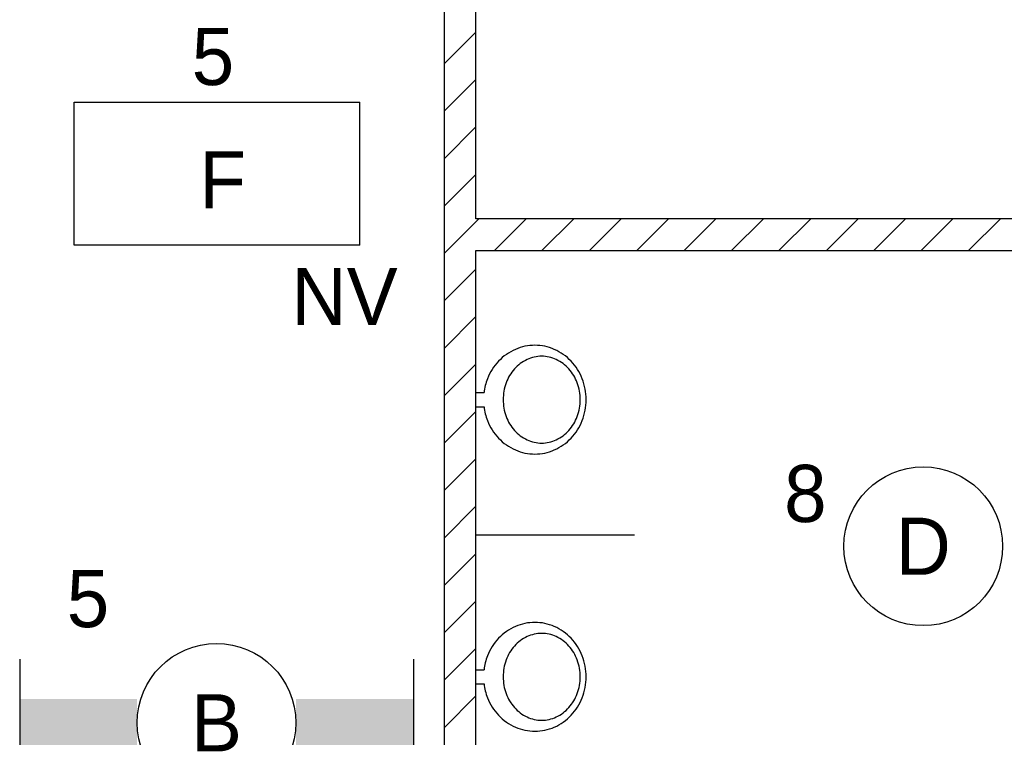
# Model space of a CAD drawing. Header units: millimetres. Extents: x -14827 to 65869, y -40284 to 56382.
# Tile 20 of 53: x 42876 to 45977, y 26167 to 28427. Entities that reach past the tile are written whole.
import ezdxf
from ezdxf.enums import TextEntityAlignment as Align

# ---------------------------------------------------------------- set-up
doc = ezdxf.new("R2010")
doc.units = ezdxf.units.MM
doc.header["$LTSCALE"] = 100
for name, color, linetype in [('EL6311--', 130, 'Continuous'), ('EL6350--', 130, 'Continuous'), ('xref', 9, 'Continuous')]:
    doc.layers.add(name, color=color, linetype=linetype)
doc.styles.add('BURO-018', font='BUROFONT', dxfattribs={"height": 180})

# ---------------------------------------------------------------- blocks, each defined once
blk = doc.blocks.new('1115B61240')
at = {"color": 0}
for p, q in [((-6.2, 2), (-6.2, -2)), ((6.2, 2), (6.2, -2))]:
    blk.add_line(p, q, dxfattribs=at)
at = {"color": 0, "linetype": 'Continuous'}
blk.add_circle((0, 0), 2.5, dxfattribs=at)
at = {"color": 0}
for points in [[(-2.5, 0.75), (-6.2, 0.75), (-2.5, -0.75), (-6.2, -0.75)], [(2.5, 0.75), (6.2, 0.75), (2.5, -0.75), (6.2, -0.75)]]:
    blk.add_solid(points, dxfattribs=at)
at = {"color": 0, "linetype": 'Continuous', "style": 'BURO-018'}
for tag, p in [('E_GKAST', (0, 8)), ('E_GROEP', (0, 5)), ('E_SGROEP', (4.5, 5)), ('E_ARMCODE', (0, 0)), ('E_SLET', (4.5, -3))]:
    blk.add_attdef(tag, text='', height=1.8, dxfattribs=at).set_placement(p, align=Align.MIDDLE)
blk = doc.blocks.new('1115C3A')
at = {"color": 0, "linetype": 'Continuous'}
for p, q in [((-4.5, 5.5), (4.5, 5.5)), ((-4.5, 1), (-4.5, 5.5)), ((4.5, 1), (4.5, 5.5)), ((4.5, 1), (-4.5, 1))]:
    blk.add_line(p, q, dxfattribs=at)
at = {"color": 0, "linetype": 'Continuous', "style": 'BURO-018'}
for tag, p in [('E_GKAST', (0, 15.167)), ('E_GROEP', (0, 12.167)), ('E_SGROEP', (4.5, 12.167)), ('E_ARMCODE', (0, 8))]:
    blk.add_attdef(tag, text='', height=1.8, dxfattribs=at).set_placement(p, align=Align.MIDDLE)
blk = doc.blocks.new('1115B3A')
at = {"color": 0, "linetype": 'Continuous'}
blk.add_circle((0, 0), 2.5, dxfattribs=at)
at = {"color": 0, "linetype": 'Continuous', "style": 'BURO-018'}
for tag, p in [('E_GKAST', (0, 8)), ('E_GROEP', (0, 5)), ('E_SGROEP', (4.5, 5)), ('E_ARMCODE', (0, 0)), ('E_SLET', (4.5, -1))]:
    blk.add_attdef(tag, text='', height=1.8, dxfattribs=at).set_placement(p, align=Align.MIDDLE)

msp = doc.modelspace()

# ---------------------------------------------------------------- linework, layer by layer
at = {"layer": 'xref'}
for p, q in [((44212.6, 28810), (44212.6, 20010)), ((44312.6, 27800), (44312.6, 28810)), ((44212.6, 28287.9), (44312.6, 28387.9)), ((44212.6, 28138.6), (44312.6, 28238.6)), ((44212.6, 27989.2), (44312.6, 28089.2)), ((44212.6, 27839.9), (44312.6, 27939.9)), ((44212.6, 27690.5), (44322.1, 27800)), ((46759.5, 27800), (44312.6, 27800)), ((44371.5, 27700), (44471.5, 27800)), ((44520.8, 27700), (44620.8, 27800)), ((44670.1, 27700), (44770.1, 27800)), ((44819.5, 27700), (44919.5, 27800)), ((44968.8, 27700), (45068.8, 27800)), ((45118.2, 27700), (45218.2, 27800)), ((45267.5, 27700), (45367.5, 27800)), ((45416.8, 27700), (45516.8, 27800)), ((45566.2, 27700), (45666.2, 27800)), ((45715.5, 27700), (45815.5, 27800)), ((45864.9, 27700), (45964.9, 27800)), ((44312.6, 25910), (44312.6, 27700)), ((44312.6, 27700), (46759.5, 27700)), ((44212.6, 27541.2), (44312.6, 27641.2)), ((44212.6, 27391.9), (44312.6, 27491.9)), ((44212.6, 27242.5), (44312.6, 27342.5)), ((44312.6, 27252.5), (44338.3, 27252.5)), ((44312.6, 27208.1), (44312.6, 27252.5)), ((44312.6, 27208.1), (44338.3, 27208.1)), ((44212.6, 27093.2), (44312.6, 27193.2)), ((44212.6, 26943.8), (44312.6, 27043.8)), ((44212.6, 26794.5), (44312.6, 26894.5)), ((44312.6, 26805), (44812.6, 26805)), ((44212.6, 26645.2), (44312.6, 26745.2)), ((44212.6, 26495.8), (44312.6, 26595.8)), ((44212.6, 26346.5), (44312.6, 26446.5)), ((44312.6, 26379.7), (44338.3, 26379.7)), ((44312.6, 26335.3), (44312.6, 26379.7)), ((44312.6, 26335.3), (44338.3, 26335.3)), ((44212.6, 26197.1), (44312.6, 26297.1))]:
    msp.add_line(p, q, dxfattribs=at)
for points in [[(44338.3, 27208.1, 0.062479), (44349.3, 27164.3, 0.096222), (44384.2, 27109.2, 0.100545), (44437.1, 27071.9, 0.103831), (44498.5, 27059, 0.103831), (44559.8, 27071.9, 0.100545), (44612.7, 27109.2, 0.096222), (44647.6, 27164.3, 0.093374), (44660, 27230.3, 0.093374), (44647.6, 27296.3, 0.096222), (44612.7, 27351.4, 0.100545), (44559.8, 27388.7, 0.103831), (44498.5, 27401.6, 0.103831)], [(44498.5, 27401.6, 0.103831), (44437.1, 27388.7, 0.100545), (44384.2, 27351.4, 0.096222), (44349.3, 27296.3, 0.062479), (44338.3, 27252.5, 0.093374)], [(44338.3, 26335.3, 0.062479), (44349.3, 26291.5, 0.096222), (44384.2, 26236.4, 0.100545), (44437.1, 26199.1, 0.103831), (44498.5, 26186.2, 0.103831), (44559.8, 26199.1, 0.100545), (44612.7, 26236.4, 0.096222), (44647.6, 26291.5, 0.093374), (44660, 26357.5, 0.093374), (44647.6, 26423.5, 0.096222), (44612.7, 26478.7, 0.100545), (44559.8, 26516, 0.103831), (44498.5, 26528.8, 0.103831)], [(44498.5, 26528.8, 0.103831), (44437.1, 26516, 0.100545), (44384.2, 26478.7, 0.096222), (44349.3, 26423.5, 0.062479), (44338.3, 26379.7, 0.093374)]]:
    msp.add_lwpolyline(points, format="xyb", dxfattribs=at)
for points in [[(44519.9, 27367, 0.109563), (44474.2, 27356.8, 0.102409), (44434.1, 27326.9, 0.093687), (44408, 27283.3, 0.088333), (44398.6, 27230.3, 0.088333), (44408, 27177.3, 0.093687), (44434.1, 27133.6, 0.102409), (44474.2, 27103.8, 0.109563), (44519.9, 27093.6, 0.109563), (44565.7, 27103.8, 0.102409), (44605.8, 27133.6, 0.093687), (44631.9, 27177.3, 0.088333), (44641.3, 27230.3, 0.088333), (44631.9, 27283.3, 0.093687), (44605.8, 27326.9, 0.102409), (44565.7, 27356.8, 0.109563)], [(44519.9, 26494.2, 0.109563), (44474.2, 26484.1, 0.102409), (44434.1, 26454.2, 0.093687), (44408, 26410.5, 0.088333), (44398.6, 26357.5, 0.088333), (44408, 26304.5, 0.093687), (44434.1, 26260.9, 0.102409), (44474.2, 26231, 0.109563), (44519.9, 26220.8, 0.109563), (44565.7, 26231, 0.102409), (44605.8, 26260.9, 0.093687), (44631.9, 26304.5, 0.088333), (44641.3, 26357.5, 0.088333), (44631.9, 26410.5, 0.093687), (44605.8, 26454.2, 0.102409), (44565.7, 26484.1, 0.109563)]]:
    msp.add_lwpolyline(points, format="xyb", close=True, dxfattribs=at)

# ---------------------------------------------------------------- block references
at = {"layer": 'EL6311--'}
ref = msp.add_blockref('1115B3A', (45721.8, 26768.7), dxfattribs=dict(at, xscale=100, yscale=100, zscale=100))
ref.add_attrib('E_ARMCODE', 'D', dxfattribs={"layer": '0', "color": 7, "linetype": 'Continuous', "height": 180, "style": 'BURO-018'}).set_placement((45721.8, 26768.7), align=Align.MIDDLE)
ref.add_attrib('E_GROEP', '8', dxfattribs={"layer": '0', "color": 7, "linetype": 'Continuous', "height": 180, "style": 'BURO-018'}).set_placement((45350.5, 26935), align=Align.MIDDLE)
ref = msp.add_blockref('1115B61240', (43495.7, 26212.6), dxfattribs=dict(at, xscale=100, yscale=100, zscale=100))
ref.add_attrib('E_ARMCODE', 'B', dxfattribs={"layer": '0', "color": 7, "linetype": 'Continuous', "height": 180, "style": 'BURO-018'}).set_placement((43495.7, 26212.6), align=Align.MIDDLE)
ref.add_attrib('E_GROEP', '5', dxfattribs={"layer": '0', "color": 7, "linetype": 'Continuous', "height": 180, "style": 'BURO-018'}).set_placement((43090.8, 26602.6), align=Align.MIDDLE)
at = {"layer": 'EL6350--'}
ref = msp.add_blockref('1115C3A', (43496.8, 27616.7), dxfattribs=dict(at, xscale=100, yscale=100, zscale=100))
ref.add_attrib('E_ARMCODE', 'F', dxfattribs={"layer": '0', "color": 7, "linetype": 'Continuous', "height": 180, "style": 'BURO-018'}).set_placement((43514.8, 27922.7), align=Align.MIDDLE)
ref.add_attrib('E_GROEP', '5', dxfattribs={"layer": '0', "color": 7, "linetype": 'Continuous', "height": 180, "style": 'BURO-018'}).set_placement((43484.5, 28309.9), align=Align.MIDDLE)

# ---------------------------------------------------------------- texts
at = {"layer": 'EL6350--', "color": 1, "style": 'BURO-018'}
msp.add_text('NV', height=180, dxfattribs=at).set_placement((43732, 27465.1))

doc.saveas('drawing.dxf')
